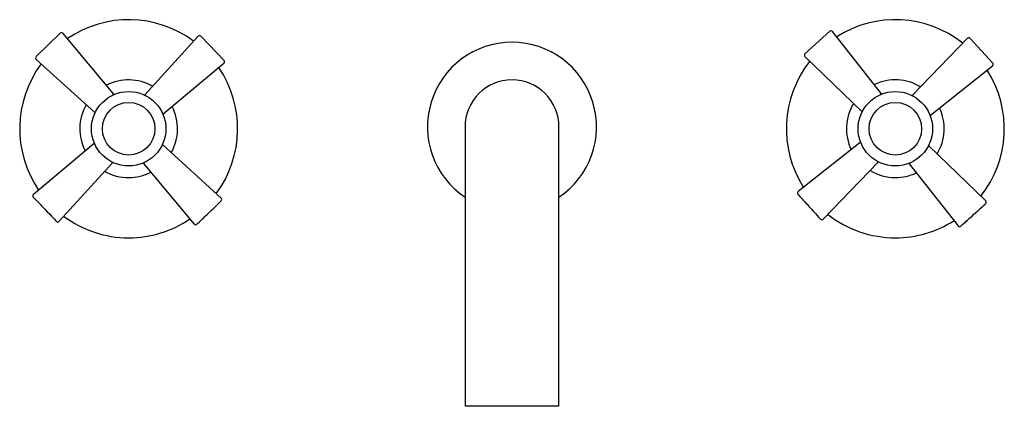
# Model space of a CAD drawing. Header units: millimetres. Extents: x 3795.28 to 3795.542, y 1947.371 to 1947.474.
import ezdxf

# ---------------------------------------------------------------- set-up
doc = ezdxf.new("R2010")
doc.units = ezdxf.units.MM
doc.layers.add('SANINDUSA', color=3, linetype='Continuous')

msp = doc.modelspace()

# ---------------------------------------------------------------- linework, layer by layer
at = {"layer": 'SANINDUSA'}
for p, q in [((3795.284252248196, 1947.46379797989), (3795.290692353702, 1947.469984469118)), ((3795.304946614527, 1947.453817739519), (3795.29142184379, 1947.469945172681)), ((3795.488836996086, 1947.464525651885), (3795.495459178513, 1947.470516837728)), ((3795.509223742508, 1947.453931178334), (3795.496187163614, 1947.470455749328)), ((3795.327338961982, 1947.469223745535), (3795.31317749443, 1947.453652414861)), ((3795.328069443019, 1947.469233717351), (3795.334255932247, 1947.462793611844)), ((3795.532066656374, 1947.468660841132), (3795.517445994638, 1947.453519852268)), ((3795.532797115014, 1947.46864896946), (3795.538788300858, 1947.462026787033)), ((3795.284262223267, 1947.463067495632), (3795.299833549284, 1947.448906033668)), ((3795.318089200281, 1947.448539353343), (3795.334216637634, 1947.46206411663)), ((3795.488825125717, 1947.463795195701), (3795.503966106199, 1947.449174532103)), ((3795.522202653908, 1947.448262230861), (3795.538727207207, 1947.461298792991)), ((3795.398378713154, 1947.445107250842), (3795.398378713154, 1947.387607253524)), ((3795.423378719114, 1947.387607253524), (3795.423378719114, 1947.445107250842)), ((3795.503554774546, 1947.440952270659), (3795.487030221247, 1947.427915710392)), ((3795.2996682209, 1947.440675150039), (3795.283540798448, 1947.427150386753)), ((3795.333495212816, 1947.426147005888), (3795.317923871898, 1947.440308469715)), ((3795.536932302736, 1947.425419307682), (3795.521791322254, 1947.440039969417)), ((3795.290418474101, 1947.419990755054), (3795.304579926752, 1947.435562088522)), ((3795.493690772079, 1947.420553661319), (3795.508311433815, 1947.435694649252)), ((3795.312810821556, 1947.435396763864), (3795.326335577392, 1947.419269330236)), ((3795.516533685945, 1947.435283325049), (3795.529570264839, 1947.418758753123)), ((3795.398378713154, 1947.387607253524), (3795.398378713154, 1947.370793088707)), ((3795.423378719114, 1947.370793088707), (3795.423378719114, 1947.387607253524)), ((3795.423378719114, 1947.370793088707), (3795.398378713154, 1947.370793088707))]:
    msp.add_line(p, q, dxfattribs=at)
at = {"layer": 'SANINDUSA', "flags": 128}
for points in [[(3795.508972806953, 1947.453704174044), (3795.50908158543, 1947.45380257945), (3795.509160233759, 1947.453873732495), (3795.509207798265, 1947.453916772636), (3795.509223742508, 1947.453931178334)], [(3795.304702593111, 1947.453583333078), (3795.304808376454, 1947.453684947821), (3795.304884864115, 1947.453758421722), (3795.30493113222, 1947.453802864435), (3795.304946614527, 1947.453817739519)], [(3795.31317749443, 1947.453652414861), (3795.313192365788, 1947.453636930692), (3795.313236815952, 1947.453590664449), (3795.313310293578, 1947.453514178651), (3795.313411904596, 1947.453408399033)], [(3795.517445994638, 1947.453519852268), (3795.51746038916, 1947.453503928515), (3795.517503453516, 1947.453456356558), (3795.517574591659, 1947.453377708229), (3795.517672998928, 1947.453268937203)], [(3795.299833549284, 1947.448906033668), (3795.29984903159, 1947.448920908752), (3795.299895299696, 1947.448965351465), (3795.299971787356, 1947.449038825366), (3795.3000775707, 1947.449140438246)], [(3795.317854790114, 1947.448783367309), (3795.317956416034, 1947.448677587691), (3795.318029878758, 1947.448601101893), (3795.318074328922, 1947.448554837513), (3795.318089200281, 1947.448539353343)], [(3795.503966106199, 1947.449174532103), (3795.503982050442, 1947.449188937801), (3795.504029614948, 1947.449231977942), (3795.504108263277, 1947.449303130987), (3795.504217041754, 1947.449401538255)], [(3795.521975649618, 1947.448513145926), (3795.522074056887, 1947.4484043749), (3795.52214519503, 1947.448325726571), (3795.522188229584, 1947.448278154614), (3795.522202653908, 1947.448262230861)], [(3795.503781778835, 1947.440701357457), (3795.503683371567, 1947.440810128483), (3795.503612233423, 1947.440888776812), (3795.50356919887, 1947.440936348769), (3795.503554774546, 1947.440952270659)], [(3795.299902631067, 1947.440431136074), (3795.299801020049, 1947.440536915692), (3795.299727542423, 1947.440613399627), (3795.29968310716, 1947.440659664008), (3795.2996682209, 1947.440675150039)], [(3795.317923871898, 1947.440308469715), (3795.317908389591, 1947.440293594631), (3795.317862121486, 1947.440249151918), (3795.317785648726, 1947.440175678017), (3795.317679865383, 1947.440074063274)], [(3795.521791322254, 1947.440039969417), (3795.521775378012, 1947.440025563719), (3795.521727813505, 1947.439982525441), (3795.521649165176, 1947.439911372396), (3795.5215403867, 1947.439812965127)], [(3795.304579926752, 1947.435562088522), (3795.304565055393, 1947.435577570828), (3795.30452062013, 1947.435623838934), (3795.304447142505, 1947.435700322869), (3795.304345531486, 1947.435806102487)], [(3795.313054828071, 1947.435631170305), (3795.312949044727, 1947.435529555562), (3795.312872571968, 1947.435456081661), (3795.312826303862, 1947.435411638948), (3795.312810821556, 1947.435396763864)], [(3795.508311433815, 1947.435694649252), (3795.508297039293, 1947.435710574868), (3795.508253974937, 1947.435758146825), (3795.508182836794, 1947.435836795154), (3795.508084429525, 1947.43594556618)], [(3795.5167846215, 1947.435510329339), (3795.516675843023, 1947.43541192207), (3795.516597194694, 1947.435340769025), (3795.516549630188, 1947.435297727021), (3795.516533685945, 1947.435283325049)]]:
    msp.add_lwpolyline(points, dxfattribs=at)
at = {"layer": 'SANINDUSA'}
for centre, radius in [((3795.308878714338, 1947.444607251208), 0.009899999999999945), ((3795.512878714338, 1947.444607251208), 0.00989999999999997), ((3795.308878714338, 1947.444607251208), 0.006999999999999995), ((3795.512878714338, 1947.444607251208), 0.00699999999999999)]:
    msp.add_circle(centre, radius, dxfattribs=at)
for centre, radius, start, end in [((3795.308878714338, 1947.444607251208), 0.02900000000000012, 53.46494235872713, 124.2336946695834), ((3795.512878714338, 1947.444607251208), 0.02899999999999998, 51.75173165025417, 122.5204839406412), ((3795.291038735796, 1947.469623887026), 0.0005000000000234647, 39.9838185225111, 133.8493185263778), ((3795.495794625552, 1947.470146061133), 0.0005000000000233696, 38.27060778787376, 132.136107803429), ((3795.327708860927, 1947.468887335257), 0.0005000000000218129, 43.84931852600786, 137.7148185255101), ((3795.410878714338, 1947.445107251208), 0.0225000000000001, 303.7489885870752, 236.2510114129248), ((3795.532426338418, 1947.468313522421), 0.0005000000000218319, 42.13610779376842, 136.0016078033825), ((3795.489172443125, 1947.464154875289), 0.0005000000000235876, 132.136107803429, 226.0016077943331), ((3795.308878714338, 1947.444607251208), 0.02900000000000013, 143.4649423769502, 214.2336946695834), ((3795.284598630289, 1947.463437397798), 0.0005000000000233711, 133.8493185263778, 227.7148185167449), ((3795.333895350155, 1947.46244722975), 0.0005000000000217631, 309.9838185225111, 43.84931852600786), ((3795.512878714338, 1947.444607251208), 0.02900000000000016, 141.7517316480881, 212.5204839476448), ((3795.538417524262, 1947.461691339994), 0.0005000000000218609, 308.2706078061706, 42.13610779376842), ((3795.308878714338, 1947.444607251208), 0.029, 323.4649423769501, 34.23369466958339), ((3795.512878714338, 1947.444607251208), 0.02899999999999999, 321.7517316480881, 32.52048394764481), ((3795.308878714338, 1947.444607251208), 0.01300000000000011, 60.62958001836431, 117.0690570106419), ((3795.410878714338, 1947.445107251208), 0.0125, 0, 180), ((3795.512878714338, 1947.444607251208), 0.01300000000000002, 58.91636931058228, 115.3558462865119), ((3795.508831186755, 1947.453621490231), 0.0005000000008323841, 25.62432765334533, 38.27060778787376), ((3795.304563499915, 1947.453496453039), 0.0005000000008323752, 27.33753837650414, 39.9838185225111), ((3795.313547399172, 1947.453316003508), 0.0005000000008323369, 137.714818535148, 150.6077419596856), ((3795.512878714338, 1947.444607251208), 0.01300000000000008, 148.9163692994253, 205.3558462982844), ((3795.517805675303, 1947.45317253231), 0.0005000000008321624, 136.0016078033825, 148.8945312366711), ((3795.308878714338, 1947.444607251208), 0.01300000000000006, 150.6295800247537, 207.0690570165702), ((3795.300169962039, 1947.449275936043), 0.000500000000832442, 227.7148185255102, 240.6077419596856), ((3795.308878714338, 1947.444607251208), 0.01300000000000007, 330.6295800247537, 27.06905701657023), ((3795.504313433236, 1947.449534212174), 0.0005000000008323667, 226.0016078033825, 238.8945312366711), ((3795.512878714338, 1947.444607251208), 0.01300000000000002, 328.9163692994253, 25.35584629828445), ((3795.317767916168, 1947.448922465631), 0.0005000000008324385, 297.3375383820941, 309.98381851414), ((3795.521892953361, 1947.448654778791), 0.0005000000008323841, 295.6243276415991, 308.2706077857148), ((3795.503864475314, 1947.440559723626), 0.0005000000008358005, 115.624327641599, 128.2706077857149), ((3795.299989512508, 1947.440292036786), 0.0005000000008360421, 117.3375383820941, 129.98381851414), ((3795.317587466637, 1947.439938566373), 0.0005000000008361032, 47.71481852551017, 60.60774195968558), ((3795.521443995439, 1947.439680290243), 0.0005000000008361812, 46.00160780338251, 58.89453123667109), ((3795.304210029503, 1947.435898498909), 0.0005000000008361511, 317.714818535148, 330.6077419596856), ((3795.507951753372, 1947.436041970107), 0.0005000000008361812, 316.0016078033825, 328.894531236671), ((3795.308878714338, 1947.444607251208), 0.01299999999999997, 240.6295800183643, 270), ((3795.308878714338, 1947.444607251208), 0.01299999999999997, 270, 297.0690570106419), ((3795.31319392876, 1947.435718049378), 0.0005000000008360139, 207.3375383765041, 219.9838185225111), ((3795.512878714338, 1947.444607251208), 0.01300000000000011, 238.9163693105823, 270), ((3795.51692624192, 1947.435593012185), 0.0005000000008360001, 205.6243276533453, 218.2706077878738), ((3795.512878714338, 1947.444607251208), 0.01300000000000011, 270, 295.3558462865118), ((3795.487339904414, 1947.427523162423), 0.0005000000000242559, 128.2706078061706, 222.1361077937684), ((3795.283862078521, 1947.426767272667), 0.0005000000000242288, 129.9838185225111, 223.8493185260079), ((3795.333158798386, 1947.425777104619), 0.000500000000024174, 313.8493185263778, 47.71481851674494), ((3795.53658498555, 1947.425059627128), 0.000500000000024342, 312.1361078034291, 46.00160779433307), ((3795.290048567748, 1947.42032716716), 0.0005000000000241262, 223.8493185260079, 317.7148185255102), ((3795.308878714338, 1947.444607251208), 0.02900000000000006, 233.4649423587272, 270), ((3795.308878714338, 1947.444607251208), 0.02899999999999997, 270, 304.2336946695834), ((3795.493331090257, 1947.420900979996), 0.00050000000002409, 222.1361077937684, 316.0016078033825), ((3795.512878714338, 1947.444607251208), 0.02900000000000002, 231.7517316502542, 270), ((3795.512878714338, 1947.444607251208), 0.02899999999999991, 270, 302.5204839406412), ((3795.326718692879, 1947.419590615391), 0.0005000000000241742, 219.9838185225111, 313.8493185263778), ((3795.529962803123, 1947.419068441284), 0.0005000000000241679, 218.2706077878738, 312.1361078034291)]:
    msp.add_arc(centre, radius, start, end, dxfattribs=at)
for points in [[(3795.283501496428, 1947.426420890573), (3795.283501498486, 1947.426420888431), (3795.283827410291, 1947.426081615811), (3795.284987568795, 1947.424873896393), (3795.285774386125, 1947.424054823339), (3795.286594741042, 1947.42320083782)], [(3795.486969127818, 1947.427187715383), (3795.48696912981, 1947.427187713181), (3795.487284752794, 1947.426838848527), (3795.48840828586, 1947.425596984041), (3795.489170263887, 1947.424754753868), (3795.48996472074, 1947.42387662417)], [(3795.327065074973, 1947.419230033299), (3795.327065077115, 1947.419230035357), (3795.327404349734, 1947.419555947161), (3795.328612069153, 1947.420716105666), (3795.329431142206, 1947.421502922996), (3795.330285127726, 1947.422323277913)], [(3795.530298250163, 1947.418697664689), (3795.530298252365, 1947.418697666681), (3795.530647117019, 1947.419013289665), (3795.531888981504, 1947.420136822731), (3795.532731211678, 1947.420898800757), (3795.533609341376, 1947.421693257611)]]:
    msp.add_open_spline(points, degree=3, knots=[0, 0, 0, 0, 0.5, 0.5, 1, 1, 1, 1], dxfattribs=at)
for points in [[(3795.330285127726, 1947.422323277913), (3795.332062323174, 1947.424030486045), (3795.33350518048, 1947.425416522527), (3795.33350518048, 1947.425416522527)], [(3795.286594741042, 1947.42320083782), (3795.288301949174, 1947.421423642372), (3795.289687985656, 1947.419980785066), (3795.289687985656, 1947.419980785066)], [(3795.48996472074, 1947.42387662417), (3795.491618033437, 1947.42204918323), (3795.492960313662, 1947.420565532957), (3795.492960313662, 1947.420565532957)], [(3795.533609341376, 1947.421693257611), (3795.535436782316, 1947.423346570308), (3795.536920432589, 1947.424688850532), (3795.536920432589, 1947.424688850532)]]:
    msp.add_open_spline(points, degree=3, dxfattribs=at)

doc.saveas('drawing.dxf')
